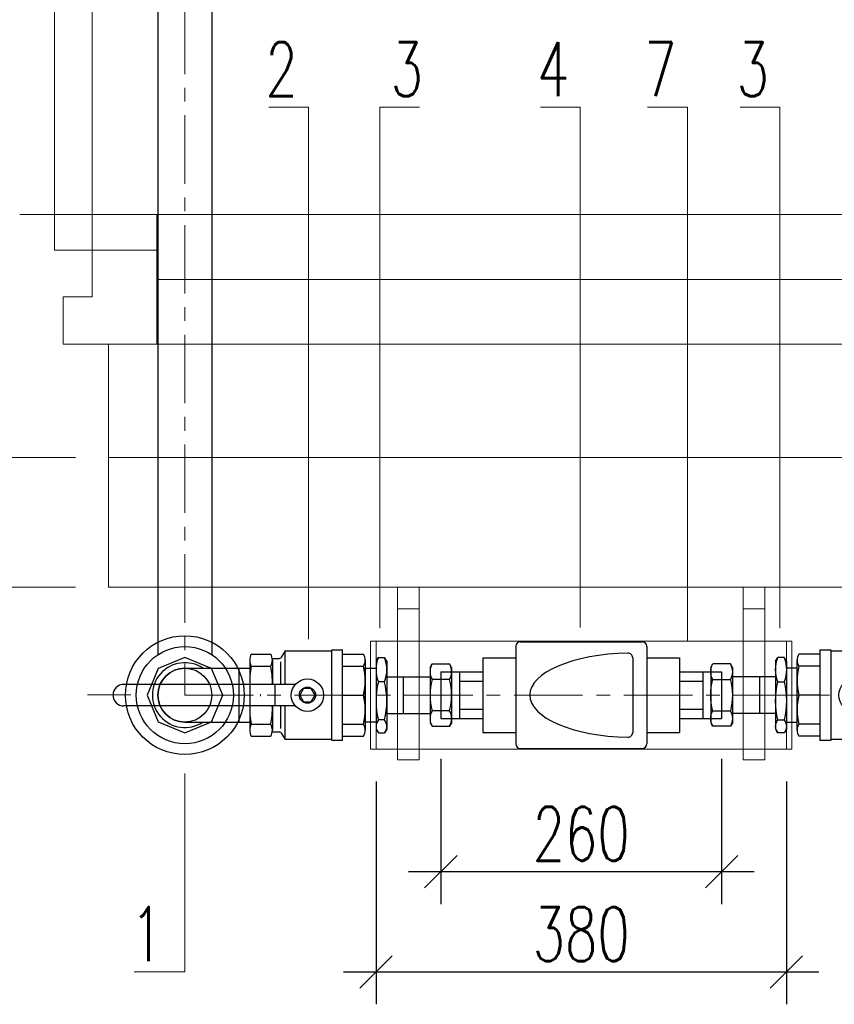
# Model space of a CAD drawing. Header units: millimetres. Extents: x -24591 to -17244, y 245914 to 251151.
# Tile 15 of 20: x -20538 to -19783, y 249373 to 250285. Entities that reach past the tile are written whole.
import ezdxf
from ezdxf import colors
from ezdxf.entities.mleader import LeaderData, LeaderLine
from ezdxf.math import Vec2, Vec3

# ---------------------------------------------------------------- set-up
doc = ezdxf.new("R2010")
doc.units = ezdxf.units.MM
doc.header["$MEASUREMENT"] = 0
doc.linetypes.add('IS-CENTER', pattern=[50.8, 31.75, -6.35, 6.35, -6.35])
doc.linetypes.add('IS-DASHED', pattern=[19.05, 12.7, -6.35])
doc.layers.get('0').update_dxf_attribs({"lineweight": 15})
doc.layers.get('Defpoints').update_dxf_attribs({"color": 254, "lineweight": 0})
doc.layers.add('IS-profil-cienka', color=7, linetype='Continuous', lineweight=15)
doc.layers.add('IS-profil-srednia', color=7, linetype='Continuous', lineweight=30)
doc.styles.add('IS', font='simplex.shx', dxfattribs={"width": 0.7})
doc.styles.add('simplex07', font='simplex.shx', dxfattribs={"width": 0.7})
doc.linetypes.add('ZIGZAG', pattern='A,0.00254,-5.08,[131,ltypeshp.shx,S=5.08,R=0,X=-5.08,Y=0],-10.16,[131,ltypeshp.shx,S=5.08,R=180,X=5.08,Y=0],-5.08', length=20.32254)
doc.dimstyles.new('IS', dxfattribs={"dimscale": 10, "dimtxt": 5, "dimasz": 3, "dimexe": 3, "dimexo": 3, "dimgap": 1, "dimtad": 1, "dimdec": 0, "dimtxsty": 'simplex07', "dimblk": 'OBLIQUE', "dimcen": 2.5, "dimdle": 3, "dimadec": 0, "dimazin": 0, "dimtfac": 1, "dimtdec": 0, "dimtmove": 0, "dimatfit": 3, "dimfxl": 1, "dimarcsym": 0})

# ---------------------------------------------------------------- blocks, each defined once
blk = doc.blocks.new('A$C5C81238A')
at = {"color": 0, "linetype": 'ByBlock', "lineweight": -2}
for p, q in [((0, 25), (60, 25)), ((50, 25), (50, -25)), ((60, 25), (60, -25)), ((0, -25), (60, -25))]:
    blk.add_line(p, q, dxfattribs=at)
at = {"color": 0, "linetype": 'ByBlock', "lineweight": 5}
blk.add_line((70, 1), (70, -1), dxfattribs=at)
at = {"color": 0, "linetype": 'ByBlock', "lineweight": -2}
for radius, start, end in [(30, 56.44269, 303.55731), (25, 90, 270)]:
    blk.add_arc((0, 0), radius, start, end, dxfattribs=at)
blk = doc.blocks.new('A$C2ED42F66')
at = {"color": 0, "linetype": 'ByBlock', "lineweight": -2}
for p, q in [((21, 38), (1.5, 38)), ((21, 42), (21, -42)), ((21, 42), (31, 42)), ((31, 42), (31, -42)), ((31, 41), (74, 41)), ((78.29, 34.66), (74, 41)), ((74, 41), (74, 10)), ((105.5, 38), (87.5, 38)), ((0, -32.4), (0, 32.4)), ((78, 31), (78, 10)), ((86.11, 34), (79.53, 34)), ((86, 10), (86, 32.4)), ((107, 10), (107, 32.4)), ((21, 26.8), (1.5, 26.8)), ((105.5, 26.8), (87.5, 26.8)), ((64.68, 10), (223.5, 10)), ((83.42, 10), (83.42, -10)), ((21, 0), (1.5, 0)), ((64.68, -10), (223.5, -10)), ((74, -10), (74, -41)), ((78, -10), (78, -31)), ((86, -32.4), (86, -10)), ((107, -32.4), (107, -10)), ((21, -26.8), (1.5, -26.8)), ((105.5, -26.8), (87.5, -26.8)), ((74, -41), (78.29, -34.66)), ((86.11, -34), (79.53, -34)), ((21, -38), (1.5, -38)), ((31, -42), (21, -42)), ((74, -41), (31, -41)), ((105.5, -38), (87.5, -38))]:
    blk.add_line(p, q, dxfattribs=at)
blk.add_lwpolyline([(46.35, 0), (49.92, -6.19), (57.07, -6.19), (60.65, 0), (57.07, 6.19), (49.92, 6.19)], close=True, dxfattribs=at)
for radius in [15, 7.5]:
    blk.add_circle((53.5, 0), radius, dxfattribs=at)
for centre, radius, start, end in [((11.2, 32.4), 11.2, 150.00984, 209.99016), ((97.2, 32.4), 11.2, 150.00984, 209.99016), ((95.8, 32.4), 11.2, 330.00984, 29.99016), ((79.53, 35.5), 1.5, 214.05383, 270), ((60.6, 13.4), 60.6, 167.22577, 192.77423), ((146.6, 13.4), 60.6, 167.22577, 183.21613), ((46.4, 13.4), 60.6, 356.78387, 12.77423), ((223.5, 0), 10, 270, 90), ((60.6, -13.4), 60.6, 167.22577, 192.77423), ((146.6, -13.4), 60.6, 176.78387, 192.77423), ((46.4, -13.4), 60.6, 347.22577, 3.21613), ((11.2, -32.4), 11.2, 150.00984, 209.99016), ((97.2, -32.4), 11.2, 150.00984, 209.99016), ((95.8, -32.4), 11.2, 330.00984, 29.99016), ((79.53, -35.5), 1.5, 90, 145.94617)]:
    blk.add_arc(centre, radius, start, end, dxfattribs=at)
blk = doc.blocks.new('A$C5D6831A9')
at = {"color": 0, "linetype": 'ByBlock', "lineweight": -2}
for p, q in [((85, 57), (215, 57)), ((80, 52), (80, -52)), ((220, 52), (220, -52)), ((45, 40), (45, -40)), ((45, 40), (80, 40)), ((205, 40), (205, -40)), ((220, 40), (255, 40)), ((255, 40), (255, -40)), ((0, 25), (0, -25)), ((0, 25), (45, 25)), ((20, 25), (20, -25)), ((255, 25), (300, 25)), ((280, 25), (280, -25)), ((300, 25), (300, -25)), ((20, 15), (45, 15)), ((255, 15), (280, 15)), ((20, -15), (45, -15)), ((255, -15), (280, -15)), ((0, -25), (45, -25)), ((255, -25), (300, -25)), ((45, -40), (80, -40)), ((220, -40), (255, -40)), ((85, -57), (215, -57))]:
    blk.add_line(p, q, dxfattribs=at)
for centre, start, end in [((85, 52), 90, 180), ((215, 52), 0, 90), ((200, 40), 0, 91.0867), ((200, -40), 268.9133, 360), ((85, -52), 180, 270), ((215, -52), 270, 0)]:
    blk.add_arc(centre, 5, start, end, dxfattribs=at)
blk.add_ellipse((205, 0), major_axis=(-110, 0), ratio=0.409091, start_param=4.758722, end_param=7.807648, dxfattribs=at)
blk = doc.blocks.new('A$C61865AE4')
at = {"color": 0, "linetype": 'ByBlock', "lineweight": -2}
for p, q in [((-31.43, 20), (-35, 17.86)), ((-31.43, 20), (31.43, 20)), ((31.43, 20), (35, 17.86)), ((-35, 12.14), (-35, 17.86)), ((-31.43, 10), (-35, 12.14)), ((-31.43, 10), (31.43, 10)), ((-12.22, 17.86), (-12.22, 12.14)), ((22.96, 17.86), (22.96, 12.14)), ((31.43, 10), (35, 12.14)), ((35, 12.14), (35, 17.86))]:
    blk.add_line(p, q, dxfattribs=at)
blk.add_lwpolyline([(25, 10), (25, 0), (-25, 0), (-25, 10)], close=True, dxfattribs=at)
for centre, radius, start, end in [((-23.61, -11.41), 31.41, 68.73428, 111.26572), ((5.37, -53.24), 73.24, 76.10538, 103.89462), ((28.98, 10.45), 9.54, 50.88479, 129.11521), ((-23.61, 41.41), 31.41, 248.73428, 291.26572), ((5.37, 83.24), 73.24, 256.10538, 283.89462), ((28.98, 19.55), 9.54, 230.88479, 309.11521)]:
    blk.add_arc(centre, radius, start, end, dxfattribs=at)
blk = doc.blocks.new('A$C11EA1BCC')
at = {"color": 0, "linetype": 'ByBlock', "lineweight": -2}
for p, q in [((-20, 25.58), (-18.1, 28.87)), ((-18.1, 28.87), (-1.9, 28.87)), ((0, 25.58), (-1.9, 28.87)), ((-20, 25.58), (-20, -25.58)), ((0, 25.58), (0, -25.58)), ((0, 21), (0, -21)), ((-60, 17), (-20, 17)), ((-60, 17), (-60, -17)), ((-45, 17), (-45, -17)), ((-1.9, 14.43), (-18.1, 14.43)), ((-60, -17), (-20, -17)), ((-1.9, -14.43), (-18.1, -14.43)), ((-20, -25.58), (-18.1, -28.87)), ((0, -25.58), (-1.9, -28.87)), ((-18.1, -28.87), (-1.9, -28.87))]:
    blk.add_line(p, q, dxfattribs=at)
at = {"color": 0, "linetype": 'ByBlock', "lineweight": 5}
blk.add_line((-70, 1), (-70, -1), dxfattribs=at)
at = {"color": 0, "linetype": 'ByBlock', "lineweight": -2}
for centre, radius, start, end in [((-5.34, 21.65), 14.66, 150.50068, 209.49932), ((-14.66, 21.65), 14.66, 330.50068, 29.49932), ((35.77, 0), 55.77, 165.00187, 194.99813), ((-55.77, 0), 55.77, 345.00187, 14.99813), ((-5.34, -21.65), 14.66, 150.50068, 209.49932), ((-14.66, -21.65), 14.66, 330.50068, 29.49932)]:
    blk.add_arc(centre, radius, start, end, dxfattribs=at)
blk = doc.blocks.new('A$C64706B81')
at = {"color": 0, "linetype": 'ByBlock', "lineweight": -2}
blk.add_lwpolyline([(-24.75, 24.75), (-35, 0), (-24.75, -24.75), (0, -35), (24.75, -24.75), (35, 0), (24.75, 24.75), (0, 35)], close=True, dxfattribs=at)
for radius in [45, 25]:
    blk.add_circle((0, 0), radius, dxfattribs=at)
blk = doc.blocks.new('*U4906')
at = {"color": 0, "linetype": 'ByBlock', "lineweight": -2, "ltscale": 10}
for p, q in [((-15, 0), (-15, -240)), ((-15, 0), (15, 0)), ((15, 0), (15, -240)), ((-15, -30), (15, -30)), ((-15, -240), (15, -240))]:
    blk.add_line(p, q, dxfattribs=at)
blk = doc.blocks.new('*U4908')
at = {"color": 0, "linetype": 'ByBlock', "lineweight": -2, "ltscale": 10}
for points in [[(5, -50), (0, -50), (0, 50), (5, 50)], [(385, -50), (5, -50), (5, 50), (385, 50)], [(390, -50), (385, -50), (385, 50), (390, 50)]]:
    blk.add_lwpolyline(points, close=True, dxfattribs=at)
blk = doc.blocks.new('_None')
blk = doc.blocks.new('_Oblique')
at = {"color": 0, "lineweight": -2}
blk.add_line((-0.5, -0.5), (0.5, 0.5), dxfattribs=at)
blk = doc.blocks.new('*D4972')
at = {"layer": 'Defpoints', "color": 0, "transparency": 16777216}
for p in [(-20147.83, 249630.29), (-19887.83, 249630.29), (-19887.83, 249495.73)]:
    blk.add_point(p, dxfattribs=at)
at = {"layer": 'IS-profil-cienka', "color": 0, "lineweight": -2, "transparency": 16777216}
for p, q in [((-20147.83, 249600.29), (-20147.83, 249465.73)), ((-19887.83, 249600.29), (-19887.83, 249465.73)), ((-20177.83, 249495.73), (-19857.83, 249495.73))]:
    blk.add_line(p, q, dxfattribs=at)
at = {"layer": 'IS-profil-cienka', "color": 0, "lineweight": -2, "transparency": 16777216, "xscale": 30, "yscale": 30, "zscale": 30, "rotation": 180}
blk.add_blockref('_Oblique', (-20147.83, 249495.73), dxfattribs=at)
at = {"layer": 'IS-profil-cienka', "color": 0, "lineweight": -2, "transparency": 16777216, "xscale": 30, "yscale": 30, "zscale": 30}
blk.add_blockref('_Oblique', (-19887.83, 249495.73), dxfattribs=at)
at = {"layer": 'IS-profil-cienka', "color": 0, "transparency": 16777216, "insert": (-20017.83, 249530.73), "char_height": 50, "attachment_point": 5, "style": 'simplex07'}
blk.add_mtext('260', dxfattribs=at)
blk = doc.blocks.new('*D4973')
at = {"layer": 'Defpoints', "color": 0, "transparency": 16777216}
for p in [(-20207.83, 249609.16), (-19827.83, 249609.16), (-19827.83, 249402.85)]:
    blk.add_point(p, dxfattribs=at)
at = {"layer": 'IS-profil-cienka', "color": 0, "lineweight": -2, "transparency": 16777216}
for p, q in [((-20207.83, 249579.16), (-20207.83, 249372.85)), ((-19827.83, 249579.16), (-19827.83, 249372.85)), ((-20237.83, 249402.85), (-19797.83, 249402.85))]:
    blk.add_line(p, q, dxfattribs=at)
at = {"layer": 'IS-profil-cienka', "color": 0, "lineweight": -2, "transparency": 16777216, "xscale": 30, "yscale": 30, "zscale": 30, "rotation": 180}
blk.add_blockref('_Oblique', (-20207.83, 249402.85), dxfattribs=at)
at = {"layer": 'IS-profil-cienka', "color": 0, "lineweight": -2, "transparency": 16777216, "xscale": 30, "yscale": 30, "zscale": 30}
blk.add_blockref('_Oblique', (-19827.83, 249402.85), dxfattribs=at)
at = {"layer": 'IS-profil-cienka', "color": 0, "transparency": 16777216, "insert": (-20017.83, 249437.85), "char_height": 50, "attachment_point": 5, "style": 'simplex07'}
blk.add_mtext('380', dxfattribs=at)

msp = doc.modelspace()

# ---------------------------------------------------------------- linework, layer by layer
at = {"layer": 'IS-profil-cienka', "linetype": 'IS-CENTER', "lineweight": 9, "ltscale": 2}
for p, q in [((-20384.83, 250704.16), (-20384.83, 249659.16)), ((-20384.83, 249659.16), (-19650.68, 249659.16))]:
    msp.add_line(p, q, dxfattribs=at)
at = {"layer": 'IS-profil-cienka', "linetype": 'IS-DASHED', "ltscale": 10}
for p, q in [((-20410.68, 250104.16), (-21610.68, 250104.16)), ((-21565.68, 249879.16), (-20455.68, 249879.16)), ((-21565.68, 249759.16), (-20455.68, 249759.16))]:
    msp.add_line(p, q, dxfattribs=at)
at = {"layer": 'IS-profil-cienka'}
for p, q in [((-19230.68, 250104.16), (-20410.68, 250104.16)), ((-20410.68, 249984.16), (-20410.68, 250104.16)), ((-20455.68, 249759.16), (-20455.68, 249984.16)), ((-19230.68, 249984.16), (-20410.68, 249984.16)), ((-19430.68, 249879.16), (-20455.68, 249879.16)), ((-19550.68, 249759.16), (-20455.68, 249759.16))]:
    msp.add_line(p, q, dxfattribs=at)
at = {"layer": 'IS-profil-cienka', "color": 252, "linetype": 'ZIGZAG', "lineweight": 0, "ltscale": 8}
msp.add_line((-19230.68, 250044.16), (-20410.68, 250044.16), dxfattribs=at)
at = {"layer": 'IS-profil-cienka', "lineweight": 9}
msp.add_line((-20434.77, 249659.31), (-20475.09, 249659.31), dxfattribs=at)
at = {"layer": 'IS-profil-cienka'}
for points in [[(-20505.68, 250071.16), (-20470.68, 250071.16), (-20470.68, 251151.16), (-20505.68, 251151.16)], [(-20497.68, 250028.16), (-20470.68, 250028.16), (-20470.68, 250071.16), (-20410.68, 250071.16), (-20410.68, 249984.16), (-20497.68, 249984.16)]]:
    msp.add_lwpolyline(points, close=True, dxfattribs=at)
at = {"layer": 'IS-profil-cienka', "linetype": 'IS-DASHED', "lineweight": 9, "ltscale": 10}
msp.add_arc((-20470.68, 250071.16), 1080, 90, 180, dxfattribs=at)
at = {"layer": 'IS-profil-srednia'}
for p, q in [((-20409.83, 250704.16), (-20409.83, 249696.58)), ((-20359.83, 250704.16), (-20359.83, 249696.58))]:
    msp.add_line(p, q, dxfattribs=at)
msp.add_circle((-20384.83, 249659.16), 55, dxfattribs=at)

# ---------------------------------------------------------------- block references
at = {"layer": 'IS-profil-cienka', "ltscale": 10, "xscale": 0.6666666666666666, "yscale": 0.6666666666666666, "zscale": 0.6666666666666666}
for p in [(-20177.83, 249759.16), (-19857.83, 249759.16)]:
    msp.add_blockref('*U4906', p, dxfattribs=at)
at = {"layer": 'IS-profil-cienka', "ltscale": 10}
msp.add_blockref('*U4908', (-20212.83, 249659.16), dxfattribs=at)
at = {"layer": 'IS-profil-srednia'}
for name, rotation in [('A$C2ED42F66', 180), ('A$C61865AE4', 270)]:
    msp.add_blockref(name, (-20217.83, 249659.16), dxfattribs=dict(at, rotation=rotation))
for name, p in [('A$C64706B81', (-20384.83, 249659.16)), ('A$C2ED42F66', (-19817.83, 249659.16)), ('A$C5C81238A', (-20384.83, 249659.16)), ('A$C11EA1BCC', (-20137.83, 249659.16))]:
    msp.add_blockref(name, p, dxfattribs=at)
at = {"layer": 'IS-profil-srednia', "xscale": 0.8666666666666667, "yscale": 0.8666666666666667, "zscale": 0.8666666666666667}
msp.add_blockref('A$C5D6831A9', (-20147.83, 249659.16), dxfattribs=at)
at = {"layer": 'IS-profil-srednia', "xscale": -1, "rotation": 90}
msp.add_blockref('A$C61865AE4', (-19817.83, 249659.16), dxfattribs=at)
at = {"layer": 'IS-profil-srednia', "xscale": -1}
msp.add_blockref('A$C11EA1BCC', (-19897.83, 249659.16), dxfattribs=at)

# ---------------------------------------------------------------- dimensions: what is measured, and where the dimension line sits
at = {"layer": 'IS-profil-cienka'}
for base, p1, p2, picture, middle in [((-19887.83, 249495.73), (-20147.83, 249630.29), (-19887.83, 249630.29), '*D4972', (-20017.83, 249530.73)), ((-19827.83, 249402.85), (-20207.83, 249609.16), (-19827.83, 249609.16), '*D4973', (-20017.83, 249437.85))]:
    dim = msp.add_linear_dim(base=base, p1=p1, p2=p2, dimstyle='IS', dxfattribs=at)
    dim.commit()
    dim.dimension.update_dxf_attribs({"geometry": picture, "text_midpoint": middle})

# ---------------------------------------------------------------- leaders
at = {"layer": 'IS-profil-srednia'}
ml = msp.add_multileader_mtext('Standard', dxfattribs=at)
ml.set_content('\\pxse0.925;2', color=256, style='IS')
ml.set_leader_properties(linetype='Continuous', lineweight=9)
ml.set_arrow_properties(name='NONE')
ml.build(insert=Vec2(0, 0))
ml.multileader.update_dxf_attribs({"has_dogleg": 0, "text_left_attachment_type": 6, "text_right_attachment_type": 6, "dogleg_length": 0, "arrow_head_size": 10})
ctx = ml.context
ctx.base_point, ctx.char_height, ctx.arrow_head_size, ctx.landing_gap_size, ctx.plane_origin = Vec3(-20313.68, 250203.77), 50, 10, 10, Vec3(-20831.48, 249830.81)
ctx.left_attachment, ctx.right_attachment, ctx.text_align_type = 6, 6, 2
notes = []
notes.append((ctx, [(1, (1, 1, 0), (-20270.35, 250203.77), (-1, 0), 0, [(0, [(-20270.35, 249710.93)], 0, [])])]))
ctx.mtext.insert, ctx.mtext.rotation, ctx.mtext.alignment, ctx.mtext.flow_direction = Vec3(-20280.35, 250263.77), 6.283185, 3, 5
ml = msp.add_multileader_mtext('Standard', dxfattribs=at)
ml.set_content('\\pxse0.925;3', color=256, style='IS')
ml.set_leader_properties(linetype='Continuous', lineweight=9)
ml.set_arrow_properties(name='NONE')
ml.build(insert=Vec2(0, 0))
ml.multileader.update_dxf_attribs({"has_dogleg": 0, "text_left_attachment_type": 6, "text_right_attachment_type": 6, "dogleg_length": 0, "arrow_head_size": 10})
ctx = ml.context
ctx.base_point, ctx.char_height, ctx.arrow_head_size, ctx.landing_gap_size, ctx.plane_origin = Vec3(-20204.36, 250203.77), 50, 10, 10, Vec3(-20765.49, 249830.81)
ctx.left_attachment, ctx.right_attachment = 6, 6
notes.append((ctx, [(0, (1, 1, 0), (-20204.36, 250203.77), (1, 0), 0, [(0, [(-20204.36, 249721.12)], 0, [])])]))
ctx.mtext.insert, ctx.mtext.rotation, ctx.mtext.flow_direction = Vec3(-20194.36, 250263.77), 6.283185, 5
ml = msp.add_multileader_mtext('Standard', dxfattribs=at)
ml.set_content('\\pxse0.925;4', color=256, style='IS')
ml.set_leader_properties(linetype='Continuous', lineweight=9)
ml.set_arrow_properties(name='NONE')
ml.build(insert=Vec2(0, 0))
ml.multileader.update_dxf_attribs({"has_dogleg": 0, "text_left_attachment_type": 6, "text_right_attachment_type": 6, "dogleg_length": 0, "arrow_head_size": 10})
ctx = ml.context
ctx.base_point, ctx.char_height, ctx.arrow_head_size, ctx.landing_gap_size, ctx.plane_origin = Vec3(-20063.68, 250203.77), 50, 10, 10, Vec3(-20579.8, 249830.81)
ctx.left_attachment, ctx.right_attachment, ctx.text_align_type = 6, 6, 2
notes.append((ctx, [(1, (1, 1, 0), (-20018.68, 250203.77), (-1, 0), 0, [(0, [(-20018.68, 249721.94)], 0, [])])]))
ctx.mtext.insert, ctx.mtext.rotation, ctx.mtext.alignment, ctx.mtext.flow_direction = Vec3(-20028.68, 250263.77), 6.283185, 3, 5
ml = msp.add_multileader_mtext('Standard', dxfattribs=at)
ml.set_content('\\pxse0.925;7', color=256, style='IS')
ml.set_leader_properties(linetype='Continuous', lineweight=9)
ml.set_arrow_properties(name='NONE')
ml.build(insert=Vec2(0, 0))
ml.multileader.update_dxf_attribs({"has_dogleg": 0, "text_left_attachment_type": 6, "text_right_attachment_type": 6, "dogleg_length": 0, "arrow_head_size": 10})
ctx = ml.context
ctx.base_point, ctx.char_height, ctx.arrow_head_size, ctx.landing_gap_size, ctx.plane_origin = Vec3(-19962.88, 250203.77), 50, 10, 10, Vec3(-20480.67, 249830.81)
ctx.left_attachment, ctx.right_attachment, ctx.text_align_type = 6, 6, 2
notes.append((ctx, [(1, (1, 1, 0), (-19919.55, 250203.77), (-1, 0), 0, [(0, [(-19919.55, 249709.16)], 0, [])])]))
ctx.mtext.insert, ctx.mtext.rotation, ctx.mtext.alignment, ctx.mtext.flow_direction = Vec3(-19929.55, 250263.77), 6.283185, 3, 5
ml = msp.add_multileader_mtext('Standard', dxfattribs=at)
ml.set_content('\\pxse0.925;3', color=256, style='IS')
ml.set_leader_properties(linetype='Continuous', lineweight=9)
ml.set_arrow_properties(name='NONE')
ml.build(insert=Vec2(0, 0))
ml.multileader.update_dxf_attribs({"has_dogleg": 0, "text_left_attachment_type": 6, "text_right_attachment_type": 6, "dogleg_length": 0, "arrow_head_size": 10})
ctx = ml.context
ctx.base_point, ctx.char_height, ctx.arrow_head_size, ctx.landing_gap_size, ctx.plane_origin = Vec3(-19877.19, 250203.77), 50, 10, 10, Vec3(-20394.98, 249830.81)
ctx.left_attachment, ctx.right_attachment, ctx.text_align_type = 6, 6, 2
notes.append((ctx, [(1, (1, 1, 0), (-19833.85, 250203.77), (-1, 0), 0, [(0, [(-19833.85, 249721.14)], 0, [])])]))
ctx.mtext.insert, ctx.mtext.rotation, ctx.mtext.alignment, ctx.mtext.flow_direction = Vec3(-19843.85, 250263.77), 6.283185, 3, 5
ml = msp.add_multileader_mtext('Standard', dxfattribs=at)
ml.set_content('\\pxse0.925;1', color=256, style='IS')
ml.set_leader_properties(linetype='Continuous', lineweight=9)
ml.set_arrow_properties(name='NONE')
ml.build(insert=Vec2(0, 0))
ml.multileader.update_dxf_attribs({"has_dogleg": 0, "text_left_attachment_type": 6, "text_right_attachment_type": 6, "dogleg_length": 0, "arrow_head_size": 10})
ctx = ml.context
ctx.base_point, ctx.char_height, ctx.arrow_head_size, ctx.landing_gap_size, ctx.plane_origin = Vec3(-20433.35, 249402.85), 50, 10, 20, Vec3(-20946.14, 249057.34)
ctx.left_attachment, ctx.right_attachment, ctx.text_align_type = 6, 6, 2
notes.append((ctx, [(1, (1, 1, 0), (-20385.01, 249402.85), (-1, 0), 0, [(0, [(-20385.01, 249586.62)], 0, [])])]))
ctx.mtext.insert, ctx.mtext.rotation, ctx.mtext.alignment, ctx.mtext.flow_direction = Vec3(-20405.01, 249462.85), 6.283185, 3, 5
for ctx, leaders in notes:
    for number, flags, end, landing, length, lines in leaders:
        leader = LeaderData()
        leader.index, (leader.has_last_leader_line, leader.has_dogleg_vector, leader.attachment_direction) = number, flags
        leader.last_leader_point, leader.dogleg_vector, leader.dogleg_length = Vec3(end), Vec3(landing), length
        for number, points, colour, breaks in lines:
            line = LeaderLine()
            line.index, line.vertices, line.color, line.breaks = number, Vec3.list(points), colors.encode_raw_color(colour), breaks
            leader.lines.append(line)
        ctx.leaders.append(leader)

doc.saveas('drawing.dxf')
